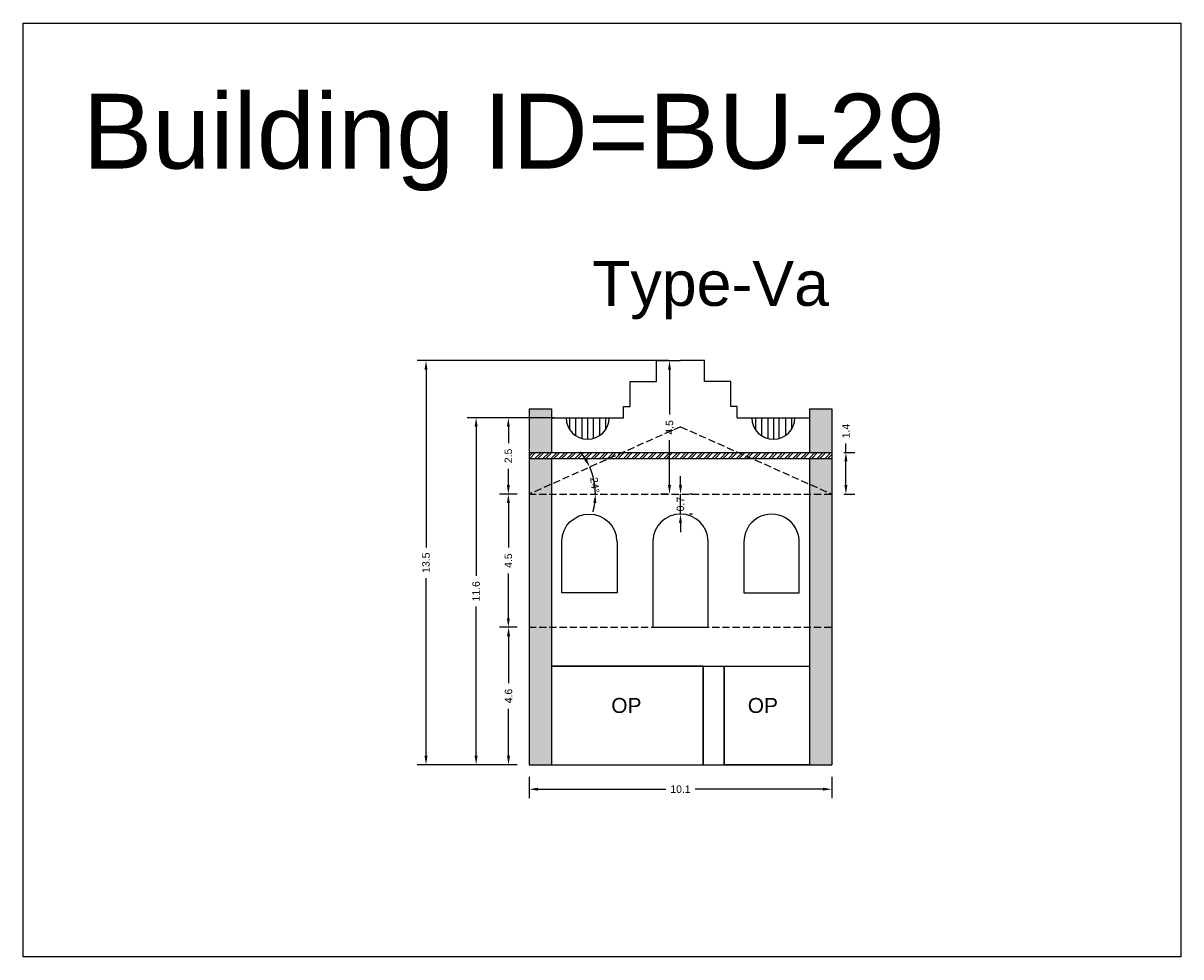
# Model space of a CAD drawing. Header units: metres. Extents: x 3416649 to 3417093, y -6712874 to -6712690.
# Tile 41 of 45: x 3417012 to 3417051, y -6712798 to -6712766. Entities that reach past the tile are written whole.
import ezdxf

# ---------------------------------------------------------------- set-up
doc = ezdxf.new("R2010")
doc.units = ezdxf.units.M
doc.linetypes.add('ACAD_ISO02W100', pattern=[15, 12, -3])
doc.layers.add('Dotted', color=7, linetype='ACAD_ISO02W100', plot=False)
doc.styles.get("Standard").update_dxf_attribs({"font": 'arial.ttf'})
doc.dimstyles.new('ISO-25', dxfattribs={"dimtxt": 0.25, "dimasz": 0.3, "dimexe": 0.3, "dimexo": 0.4, "dimgap": 0.2, "dimtad": 0, "dimdec": 1, "dimdsep": 46, "dimtxsty": 'Standard', "dimcen": 2.5, "dimadec": 0, "dimazin": 0, "dimtfac": 1, "dimtdec": 1, "dimtmove": 0, "dimatfit": 3, "dimfxl": 1, "dimarcsym": 0})

# ---------------------------------------------------------------- blocks, each defined once
blk = doc.blocks.new('*D244')
at = {"color": 0, "lineweight": -2, "transparency": 16777216}
for p, q in [((3417034.321, -6712781.88), (3417034.321, -6712781.58)), ((3417034.321, -6712782.85), (3417034.321, -6712782.18)), ((3417034.721, -6712782.18), (3417034.621, -6712782.18)), ((3417034.721, -6712782.85), (3417034.621, -6712782.85)), ((3417034.321, -6712783.15), (3417034.321, -6712783.45))]:
    blk.add_line(p, q, dxfattribs=at)
at = {"color": 0, "transparency": 16777216}
for points in [[(3417034.271, -6712781.88), (3417034.371, -6712781.88), (3417034.321, -6712782.18)], [(3417034.271, -6712783.15), (3417034.371, -6712783.15), (3417034.321, -6712782.85)]]:
    blk.add_solid(points, dxfattribs=at)
at = {"layer": 'Defpoints', "color": 0, "transparency": 16777216}
for p in [(3417034.321, -6712782.18), (3417034.321, -6712782.18), (3417034.321, -6712782.85)]:
    blk.add_point(p, dxfattribs=at)
at = {"color": 0, "transparency": 16777216, "insert": (3417034.321, -6712782.515), "char_height": 0.25, "attachment_point": 5, "rotation": 90}
blk.add_mtext('0.7', dxfattribs=at)
blk = doc.blocks.new('*D245')
at = {"color": 0, "lineweight": -2, "transparency": 16777216}
for start, end in [(31.7345, 39.4961), (0, 23.973), (344.4769, 352.2385)]:
    blk.add_arc((3417029.261, -6712782.18), 2.216, start, end, dxfattribs=at)
at = {"color": 0, "transparency": 16777216}
for points in [[(3417031.19, -6712780.991), (3417031.101, -6712781.037), (3417031.286, -6712781.279)], [(3417031.407, -6712782.476), (3417031.507, -6712782.482), (3417031.477, -6712782.18)]]:
    blk.add_solid(points, dxfattribs=at)
at = {"layer": 'Defpoints', "color": 0, "transparency": 16777216}
for p in [(3417034.321, -6712779.93), (3417031.391, -6712781.569), (3417029.261, -6712782.18), (3417029.261, -6712782.18), (3417039.381, -6712782.18)]:
    blk.add_point(p, dxfattribs=at)
at = {"color": 0, "transparency": 16777216, "insert": (3417031.457, -6712781.88), "char_height": 0.25, "attachment_point": 5, "rotation": 277.7615}
blk.add_mtext('24°', dxfattribs=at)
blk = doc.blocks.new('*D246')
at = {"color": 0, "lineweight": -2, "transparency": 16777216}
for p, q in [((3417028.861, -6712786.63), (3417028.272, -6712786.63)), ((3417028.572, -6712786.93), (3417028.572, -6712788.497)), ((3417028.572, -6712790.93), (3417028.572, -6712789.362)), ((3417028.861, -6712791.23), (3417028.272, -6712791.23))]:
    blk.add_line(p, q, dxfattribs=at)
at = {"color": 0, "transparency": 16777216}
for points in [[(3417028.522, -6712786.93), (3417028.622, -6712786.93), (3417028.572, -6712786.63)], [(3417028.522, -6712790.93), (3417028.622, -6712790.93), (3417028.572, -6712791.23)]]:
    blk.add_solid(points, dxfattribs=at)
at = {"layer": 'Defpoints', "color": 0, "transparency": 16777216}
for p in [(3417028.572, -6712786.63), (3417029.261, -6712786.63), (3417029.261, -6712791.23)]:
    blk.add_point(p, dxfattribs=at)
at = {"color": 0, "transparency": 16777216, "insert": (3417028.572, -6712788.93), "char_height": 0.25, "attachment_point": 5, "rotation": 90}
blk.add_mtext('4.6', dxfattribs=at)
blk = doc.blocks.new('*D247')
at = {"color": 0, "lineweight": -2, "transparency": 16777216}
for p, q in [((3417028.861, -6712782.18), (3417028.266, -6712782.18)), ((3417028.566, -6712782.48), (3417028.566, -6712783.971)), ((3417028.566, -6712786.33), (3417028.566, -6712784.838)), ((3417028.861, -6712786.63), (3417028.266, -6712786.63))]:
    blk.add_line(p, q, dxfattribs=at)
at = {"color": 0, "transparency": 16777216}
for points in [[(3417028.516, -6712782.48), (3417028.616, -6712782.48), (3417028.566, -6712782.18)], [(3417028.516, -6712786.33), (3417028.616, -6712786.33), (3417028.566, -6712786.63)]]:
    blk.add_solid(points, dxfattribs=at)
at = {"layer": 'Defpoints', "color": 0, "transparency": 16777216}
for p in [(3417028.566, -6712782.18), (3417029.261, -6712782.18), (3417029.261, -6712786.63)]:
    blk.add_point(p, dxfattribs=at)
at = {"color": 0, "transparency": 16777216, "insert": (3417028.566, -6712784.405), "char_height": 0.25, "attachment_point": 5, "rotation": 90}
blk.add_mtext('4.5', dxfattribs=at)
blk = doc.blocks.new('*D248')
at = {"color": 0, "lineweight": -2, "transparency": 16777216}
for p, q in [((3417030.097, -6712779.63), (3417028.266, -6712779.63)), ((3417028.566, -6712779.93), (3417028.566, -6712780.474)), ((3417028.566, -6712781.88), (3417028.566, -6712781.335)), ((3417028.861, -6712782.18), (3417028.266, -6712782.18))]:
    blk.add_line(p, q, dxfattribs=at)
at = {"color": 0, "transparency": 16777216}
for points in [[(3417028.516, -6712779.93), (3417028.616, -6712779.93), (3417028.566, -6712779.63)], [(3417028.516, -6712781.88), (3417028.616, -6712781.88), (3417028.566, -6712782.18)]]:
    blk.add_solid(points, dxfattribs=at)
at = {"layer": 'Defpoints', "color": 0, "transparency": 16777216}
for p in [(3417028.566, -6712779.63), (3417030.497, -6712779.63), (3417029.261, -6712782.18)]:
    blk.add_point(p, dxfattribs=at)
at = {"color": 0, "transparency": 16777216, "insert": (3417028.566, -6712780.905), "char_height": 0.25, "attachment_point": 5, "rotation": 90}
blk.add_mtext('2.5', dxfattribs=at)
blk = doc.blocks.new('*D249')
at = {"color": 0, "lineweight": -2, "transparency": 16777216}
for p, q in [((3417033.921, -6712777.72), (3417033.654, -6712777.72)), ((3417033.954, -6712778.02), (3417033.954, -6712779.516)), ((3417033.954, -6712781.88), (3417033.954, -6712780.383)), ((3417033.921, -6712782.18), (3417033.654, -6712782.18))]:
    blk.add_line(p, q, dxfattribs=at)
at = {"color": 0, "transparency": 16777216}
for points in [[(3417033.904, -6712778.02), (3417034.004, -6712778.02), (3417033.954, -6712777.72)], [(3417033.904, -6712781.88), (3417034.004, -6712781.88), (3417033.954, -6712782.18)]]:
    blk.add_solid(points, dxfattribs=at)
at = {"layer": 'Defpoints', "color": 0, "transparency": 16777216}
for p in [(3417034.321, -6712777.72), (3417033.954, -6712782.18), (3417034.321, -6712782.18)]:
    blk.add_point(p, dxfattribs=at)
at = {"color": 0, "transparency": 16777216, "insert": (3417033.954, -6712779.95), "char_height": 0.25, "attachment_point": 5, "rotation": 90}
blk.add_mtext('4.5', dxfattribs=at)
blk = doc.blocks.new('*D250')
at = {"color": 0, "lineweight": -2, "transparency": 16777216}
for p, q in [((3417029.261, -6712791.63), (3417029.261, -6712792.345)), ((3417039.381, -6712791.63), (3417039.381, -6712792.345)), ((3417029.561, -6712792.045), (3417033.832, -6712792.045)), ((3417039.081, -6712792.045), (3417034.81, -6712792.045))]:
    blk.add_line(p, q, dxfattribs=at)
at = {"color": 0, "transparency": 16777216}
for points in [[(3417029.561, -6712791.995), (3417029.561, -6712792.095), (3417029.261, -6712792.045)], [(3417039.081, -6712791.995), (3417039.081, -6712792.095), (3417039.381, -6712792.045)]]:
    blk.add_solid(points, dxfattribs=at)
at = {"layer": 'Defpoints', "color": 0, "transparency": 16777216}
for p in [(3417029.261, -6712791.23), (3417039.381, -6712791.23), (3417039.381, -6712792.045)]:
    blk.add_point(p, dxfattribs=at)
at = {"color": 0, "transparency": 16777216, "insert": (3417034.321, -6712792.045), "char_height": 0.25, "attachment_point": 5}
blk.add_mtext('10.1', dxfattribs=at)
blk = doc.blocks.new('*D251')
at = {"color": 0, "lineweight": -2, "transparency": 16777216}
for p, q in [((3417029.697, -6712779.63), (3417027.188, -6712779.63)), ((3417027.488, -6712779.93), (3417027.488, -6712784.917)), ((3417027.488, -6712790.93), (3417027.488, -6712785.943)), ((3417028.861, -6712791.23), (3417027.188, -6712791.23))]:
    blk.add_line(p, q, dxfattribs=at)
at = {"color": 0, "transparency": 16777216}
for points in [[(3417027.438, -6712779.93), (3417027.538, -6712779.93), (3417027.488, -6712779.63)], [(3417027.438, -6712790.93), (3417027.538, -6712790.93), (3417027.488, -6712791.23)]]:
    blk.add_solid(points, dxfattribs=at)
at = {"layer": 'Defpoints', "color": 0, "transparency": 16777216}
for p in [(3417027.488, -6712779.63), (3417030.097, -6712779.63), (3417029.261, -6712791.23)]:
    blk.add_point(p, dxfattribs=at)
at = {"color": 0, "transparency": 16777216, "insert": (3417027.488, -6712785.43), "char_height": 0.25, "attachment_point": 5, "rotation": 90}
blk.add_mtext('11.6', dxfattribs=at)
blk = doc.blocks.new('*D252')
at = {"color": 0, "lineweight": -2, "transparency": 16777216}
for p, q in [((3417033.921, -6712777.72), (3417025.513, -6712777.72)), ((3417025.813, -6712778.02), (3417025.813, -6712783.961)), ((3417025.813, -6712790.93), (3417025.813, -6712784.989)), ((3417028.861, -6712791.23), (3417025.513, -6712791.23))]:
    blk.add_line(p, q, dxfattribs=at)
at = {"color": 0, "transparency": 16777216}
for points in [[(3417025.763, -6712778.02), (3417025.863, -6712778.02), (3417025.813, -6712777.72)], [(3417025.763, -6712790.93), (3417025.863, -6712790.93), (3417025.813, -6712791.23)]]:
    blk.add_solid(points, dxfattribs=at)
at = {"layer": 'Defpoints', "color": 0, "transparency": 16777216}
for p in [(3417025.813, -6712777.72), (3417034.321, -6712777.72), (3417029.261, -6712791.23)]:
    blk.add_point(p, dxfattribs=at)
at = {"color": 0, "transparency": 16777216, "insert": (3417025.813, -6712784.475), "char_height": 0.25, "attachment_point": 5, "rotation": 90}
blk.add_mtext('13.5', dxfattribs=at)
blk = doc.blocks.new('*D253')
at = {"color": 0, "lineweight": -2, "transparency": 16777216}
for p, q in [((3417039.852, -6712780.79), (3417039.852, -6712780.49)), ((3417039.781, -6712780.79), (3417040.152, -6712780.79)), ((3417039.852, -6712781.88), (3417039.852, -6712781.09)), ((3417039.781, -6712782.18), (3417040.152, -6712782.18))]:
    blk.add_line(p, q, dxfattribs=at)
at = {"color": 0, "transparency": 16777216}
for points in [[(3417039.802, -6712781.09), (3417039.902, -6712781.09), (3417039.852, -6712780.79)], [(3417039.802, -6712781.88), (3417039.902, -6712781.88), (3417039.852, -6712782.18)]]:
    blk.add_solid(points, dxfattribs=at)
at = {"layer": 'Defpoints', "color": 0, "transparency": 16777216}
for p in [(3417039.381, -6712780.79), (3417039.852, -6712780.79), (3417039.381, -6712782.18)]:
    blk.add_point(p, dxfattribs=at)
at = {"color": 0, "transparency": 16777216, "insert": (3417039.852, -6712780.074), "char_height": 0.25, "attachment_point": 5, "rotation": 90}
blk.add_mtext('1.4', dxfattribs=at)

msp = doc.modelspace()

# ---------------------------------------------------------------- hatches: boundary and pattern name
h = msp.add_hatch(color=256)
h.dxf.hatch_style = 1
h.paths.add_polyline_path([(3417029.261, -6712786.63), (3417030.011, -6712786.63), (3417030.011, -6712791.23), (3417029.261, -6712791.23)])
h.paths.add_polyline_path([(3417029.261, -6712782.18), (3417030.011, -6712782.18), (3417030.011, -6712786.63), (3417029.261, -6712786.63)])
h.paths.add_polyline_path([(3417029.261, -6712780.99), (3417030.011, -6712780.99), (3417030.011, -6712781.846), (3417029.261, -6712782.18)])
h.paths.add_polyline_path([(3417030.011, -6712781.846), (3417030.011, -6712782.18), (3417029.261, -6712782.18)], flags=17)
h.paths.add_polyline_path([(3417029.261, -6712779.33), (3417030.011, -6712779.33), (3417030.011, -6712780.79), (3417029.261, -6712780.79)])
h = msp.add_hatch(color=256)
h.dxf.hatch_style = 1
h.paths.add_polyline_path([(3417039.381, -6712786.63), (3417038.631, -6712786.63), (3417038.631, -6712791.23), (3417039.381, -6712791.23)])
h.paths.add_polyline_path([(3417039.381, -6712782.18), (3417038.631, -6712782.18), (3417038.631, -6712786.63), (3417039.381, -6712786.63)])
h.paths.add_polyline_path([(3417039.381, -6712780.99), (3417038.631, -6712780.99), (3417038.631, -6712781.846), (3417039.381, -6712782.18)])
h.paths.add_polyline_path([(3417038.631, -6712781.846), (3417038.631, -6712782.18), (3417039.381, -6712782.18)], flags=17)
h.paths.add_polyline_path([(3417039.381, -6712779.33), (3417038.631, -6712779.33), (3417038.631, -6712780.79), (3417039.381, -6712780.79)])
h = msp.add_hatch()
h.set_pattern_fill('ANSI32', color=256, scale=0.02)
h.set_pattern_definition([(45, (-38.0748, 0), (-0.134703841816, 0.134703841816), []), (45, (-37.985, 0), (-0.134703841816, 0.134703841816), [])])
h.paths.add_polyline_path([(3417039.381, -6712780.79), (3417029.261, -6712780.79), (3417029.261, -6712780.99), (3417039.381, -6712780.99)])

# ---------------------------------------------------------------- linework, layer by layer
for points in [[(3417012.344, -6712766.438), (3417051.05, -6712766.438), (3417051.05, -6712797.649), (3417012.344, -6712797.649)], [(3417035.081, -6712787.93), (3417030.011, -6712787.93), (3417030.011, -6712791.23), (3417035.081, -6712791.23)], [(3417035.781, -6712787.93), (3417038.631, -6712787.93), (3417038.631, -6712791.23), (3417035.781, -6712791.23)]]:
    msp.add_lwpolyline(points, close=True)
for points in [[(3417032.421, -6712779.63), (3417032.421, -6712779.25), (3417032.641, -6712779.25), (3417032.641, -6712778.42), (3417033.521, -6712778.42), (3417033.521, -6712777.72), (3417034.321, -6712777.72)], [(3417036.221, -6712779.63), (3417036.221, -6712779.25), (3417036.001, -6712779.25), (3417036.001, -6712778.42), (3417035.121, -6712778.42), (3417035.121, -6712777.72), (3417034.321, -6712777.72)], [(3417029.261, -6712779.33), (3417029.261, -6712791.23)], [(3417029.261, -6712779.33), (3417030.011, -6712779.33)], [(3417030.011, -6712779.33), (3417030.011, -6712780.79)], [(3417038.631, -6712779.33), (3417038.631, -6712780.79)], [(3417038.631, -6712779.33), (3417039.381, -6712779.33)], [(3417039.381, -6712779.33), (3417039.381, -6712791.23)], [(3417030.011, -6712779.63), (3417032.421, -6712779.63)], [(3417030.614, -6712779.63), (3417030.614, -6712780.024)], [(3417030.815, -6712779.63), (3417030.815, -6712780.227)], [(3417031.027, -6712779.63), (3417031.027, -6712780.323)], [(3417031.216, -6712779.63), (3417031.216, -6712780.349)], [(3417031.404, -6712779.63), (3417031.404, -6712780.323)], [(3417031.617, -6712779.63), (3417031.617, -6712780.227)], [(3417031.817, -6712779.63), (3417031.817, -6712780.024)], [(3417036.221, -6712779.63), (3417038.631, -6712779.63)], [(3417036.824, -6712779.63), (3417036.824, -6712780.024)], [(3417037.025, -6712779.63), (3417037.025, -6712780.227)], [(3417037.237, -6712779.63), (3417037.237, -6712780.323)], [(3417037.426, -6712779.63), (3417037.426, -6712780.349)], [(3417037.614, -6712779.63), (3417037.614, -6712780.323)], [(3417037.827, -6712779.63), (3417037.827, -6712780.227)], [(3417038.027, -6712779.63), (3417038.027, -6712780.024)], [(3417029.261, -6712780.79), (3417039.381, -6712780.79)], [(3417029.261, -6712780.99), (3417039.381, -6712780.99)], [(3417030.011, -6712780.99), (3417030.011, -6712791.23)], [(3417038.631, -6712780.99), (3417038.631, -6712791.23)], [(3417036.441, -6712783.75), (3417036.441, -6712785.48), (3417038.291, -6712785.48), (3417038.291, -6712783.75)], [(3417030.011, -6712787.93), (3417038.631, -6712787.93)], [(3417035.081, -6712787.93), (3417035.081, -6712791.23)], [(3417035.781, -6712787.93), (3417035.781, -6712791.23)], [(3417029.261, -6712791.23), (3417039.381, -6712791.23)]]:
    msp.add_lwpolyline(points)
for points in [[(3417032.201, -6712783.75), (3417032.201, -6712785.48), (3417030.351, -6712785.48), (3417030.351, -6712783.75, -0.980349), (3417032.187, -6712783.75)], [(3417033.396, -6712783.75), (3417033.396, -6712786.63), (3417035.246, -6712786.63), (3417035.246, -6712783.75, 0.973684), (3417033.396, -6712783.75)]]:
    msp.add_lwpolyline(points, format="xyb")
for centre, radius, start, end in [((3417031.216, -6712779.63), 0.719, 180, 0), ((3417037.426, -6712779.63), 0.719, 180, 0), ((3417037.366, -6712783.775), 0.925, 358.4722, 181.5278)]:
    msp.add_arc(centre, radius, start, end)
at = {"layer": 'Dotted', "ltscale": 0.02}
for points in [[(3417034.321, -6712779.93), (3417029.261, -6712782.18)], [(3417034.321, -6712779.93), (3417039.381, -6712782.18)], [(3417029.261, -6712782.18), (3417039.381, -6712782.18)], [(3417029.261, -6712786.63), (3417039.381, -6712786.63)]]:
    msp.add_lwpolyline(points, dxfattribs=at)

# ---------------------------------------------------------------- texts
at = {"attachment_point": 1}
for s, width, heights, insert, char_height in [('Building ID=BU-29', 67.86454, [0.517], (3417014.333, -6712768.799), 2.5), ('Type-Va', 9.99112, [0.517], (3417031.368, -6712774.388), 1.5), ('OP', 1.17554, [0], (3417032.007, -6712788.996), 0.5), ('OP', 1.17554, [0], (3417036.571, -6712788.996), 0.5)]:
    msp.add_mtext_dynamic_manual_height_columns(s, width=width, gutter_width=12.5, heights=heights, dxfattribs=dict(at, insert=insert, char_height=char_height))

# ---------------------------------------------------------------- dimensions: what is measured, and where the dimension line sits
for base, p1, p2, picture, middle in [((3417025.813, -6712777.72), (3417029.261, -6712791.23), (3417034.321, -6712777.72), '*D252', (3417025.813, -6712784.475)), ((3417033.954, -6712782.18), (3417034.321, -6712777.72), (3417034.321, -6712782.18), '*D249', (3417033.954, -6712779.95)), ((3417027.488, -6712779.63), (3417029.261, -6712791.23), (3417030.097, -6712779.63), '*D251', (3417027.488, -6712785.43)), ((3417028.566147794, -6712779.629684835), (3417029.260713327, -6712782.179684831), (3417030.49675479, -6712779.629684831), '*D248', (3417028.566147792, -6712780.904684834)), ((3417039.852, -6712780.79), (3417039.381, -6712782.18), (3417039.381, -6712780.79), '*D253', (3417039.852, -6712780.074)), ((3417028.566147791, -6712782.179684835), (3417029.260713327, -6712786.629684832), (3417029.260713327, -6712782.179684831), '*D247', (3417028.566147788, -6712784.404684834)), ((3417028.572, -6712786.63), (3417029.261, -6712791.23), (3417029.261, -6712786.63), '*D246', (3417028.572, -6712788.93))]:
    dim = msp.add_linear_dim(base=base, p1=p1, p2=p2, angle=90, dimstyle='ISO-25')
    dim.commit()
    dim.dimension.update_dxf_attribs({"geometry": picture, "text_midpoint": middle})
dim = msp.add_angular_dim_2l(base=(3417031.391, -6712781.569), line1=((3417029.261, -6712782.18), (3417039.381, -6712782.18)), line2=((3417034.321, -6712779.93), (3417029.261, -6712782.18)), dimstyle='ISO-25')
dim.commit()
dim.dimension.update_dxf_attribs({"geometry": '*D245', "text_midpoint": (3417031.457, -6712781.88), "dimtype": 162})
dim = msp.add_linear_dim(base=(3417034.321, -6712782.18), p1=(3417034.321, -6712782.85), p2=(3417034.321, -6712782.18), angle=90, dimstyle='ISO-25')
dim.commit()
dim.dimension.update_dxf_attribs({"geometry": '*D244', "text_midpoint": (3417034.321, -6712782.515), "dimtype": 160})
dim = msp.add_linear_dim(base=(3417039.381, -6712792.045), p1=(3417029.261, -6712791.23), p2=(3417039.381, -6712791.23), dimstyle='ISO-25')
dim.commit()
dim.dimension.update_dxf_attribs({"geometry": '*D250', "text_midpoint": (3417034.321, -6712792.045)})

doc.saveas('drawing.dxf')
